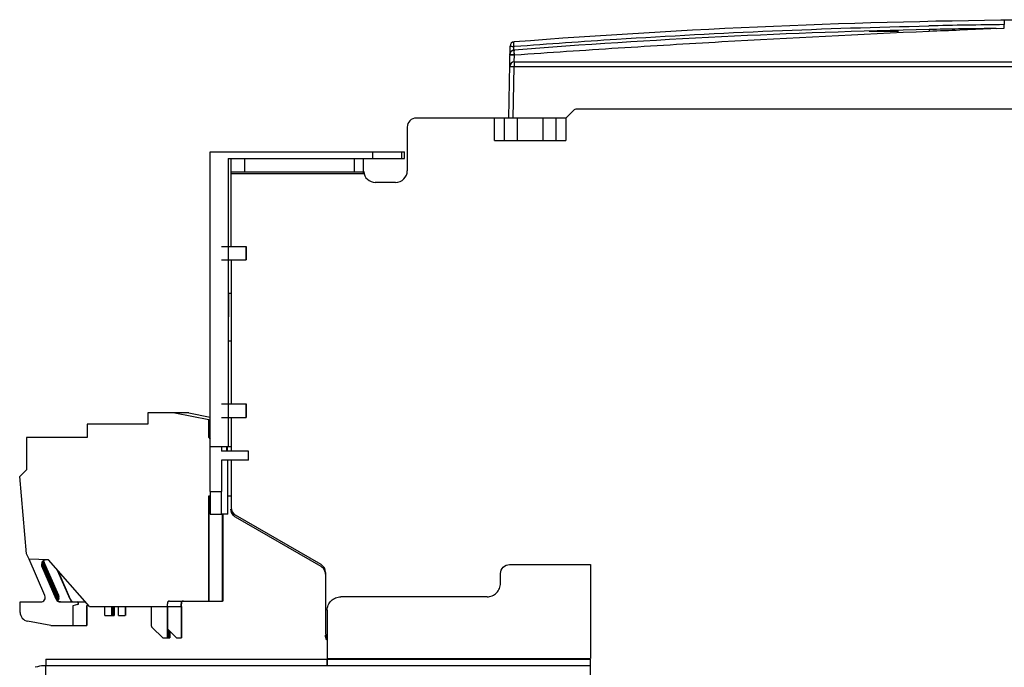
# Model space of a CAD drawing. Header units: millimetres. Extents: x 64 to 504, y 175 to 608.
# Tile 2 of 3: x 65 to 283, y 461 to 605. Entities that reach past the tile are written whole.
import ezdxf

# ---------------------------------------------------------------- set-up
doc = ezdxf.new("R2010")
doc.units = ezdxf.units.MM
doc.header["$LTSCALE"] = 50.95226
doc.layers.get('0').update_dxf_attribs({"linetype": 'CONTINUOUS'})

msp = doc.modelspace()

# ---------------------------------------------------------------- linework, layer by layer
at = {"color": 7}
for p, q in [((283.38, 603.25), (283.38, 604.06)), ((259.88, 602.56), (253.36, 602.56)), ((280.37, 603.2), (279.75, 603.19)), ((281.58, 603.23), (283.38, 603.25)), ((173.27, 583.27), (173.55, 599.25)), ((174.3, 599.23), (174.29, 598.4)), ((174.3, 599.22), (174.53, 599.24)), ((174.3, 599.23), (174.53, 599.24)), ((174.49, 595.76), (174.52, 597.32)), ((174.52, 597.32), (174.62, 597.33)), ((174.52, 597.32), (174.62, 597.33)), ((174.47, 595.76), (174.47, 594.77)), ((174.47, 595.76), (430.64, 595.76)), ((174.27, 583.29), (174.47, 594.77)), ((174.47, 594.77), (430.64, 594.77)), ((185.92, 583.29), (187.62, 585)), ((356.91, 585.29), (188.33, 585.29)), ((185.92, 583.29), (152.72, 583.29)), ((170.12, 578.29), (170.12, 583.29)), ((172.24, 583.29), (172.24, 578.29)), ((175.19, 578.29), (175.19, 583.29)), ((180.85, 583.29), (180.85, 578.29)), ((183.8, 578.29), (183.8, 583.29)), ((185.92, 583.29), (185.92, 578.29)), ((150.72, 581.29), (150.72, 571.61)), ((170.12, 578.29), (185.92, 578.29)), ((106.92, 500.3), (106.92, 575.8)), ((106.92, 575.8), (150.07, 575.8)), ((143.04, 574.3), (143.04, 575.8)), ((149.43, 575.8), (149.43, 574.3)), ((150.07, 574.3), (150.07, 575.8)), ((110.92, 574.3), (110.92, 510.3)), ((110.92, 574.3), (150.07, 574.3)), ((111.57, 554.8), (111.57, 574.3)), ((114.57, 574.3), (114.57, 571.39)), ((139.02, 571.39), (139.02, 574.3)), ((141.02, 570.89), (141.02, 574.3)), ((111.57, 571.39), (141.02, 571.39)), ((141.02, 570.89), (111.57, 570.89)), ((148.12, 569.01), (143.62, 569.01)), ((109.43, 554.8), (114.93, 554.8)), ((109.43, 551.8), (114.93, 551.8)), ((111.57, 551.8), (111.57, 519.8)), ((110.98, 544.3), (110.95, 533.8)), ((111.52, 544.3), (110.98, 544.3)), ((110.95, 533.8), (111.55, 533.8)), ((109.43, 519.8), (114.93, 519.8)), ((93.1, 517.79), (93.1, 515.29)), ((99.1, 517.79), (93.1, 517.79)), ((99.1, 517.79), (106.6, 516.33)), ((102.16, 517.79), (99.14, 517.79)), ((102.16, 517.79), (106.92, 516.86)), ((106.6, 512.29), (106.6, 516.33)), ((106.64, 516.33), (106.6, 516.33)), ((106.61, 512.33), (106.61, 516.33)), ((106.63, 512.33), (106.63, 516.33)), ((106.64, 516.33), (106.64, 512.33)), ((109.43, 516.8), (114.93, 516.8)), ((111.57, 516.8), (111.57, 509.3)), ((79.6, 515.29), (79.6, 512.29)), ((93.1, 515.29), (79.6, 515.29)), ((66.1, 512.29), (66.1, 505.14)), ((79.6, 512.29), (66.1, 512.29)), ((106.6, 512.33), (106.92, 512.01)), ((106.6, 512.29), (106.92, 511.98)), ((106.92, 512.03), (106.61, 512.33)), ((106.61, 512.33), (106.92, 512.03)), ((106.92, 512.06), (106.64, 512.33)), ((106.92, 512.04), (106.64, 512.32)), ((106.64, 512.32), (106.92, 512.04)), ((106.92, 510.3), (111.55, 510.3)), ((109.42, 510.3), (109.42, 509.3)), ((110.66, 509.3), (110.66, 510.3)), ((110.67, 510.3), (110.67, 509.3)), ((110.68, 509.3), (110.68, 510.3)), ((110.69, 510.3), (110.69, 509.3)), ((110.69, 509.3), (110.69, 510.3)), ((110.71, 510.3), (110.71, 509.3)), ((110.71, 509.3), (110.71, 510.3)), ((110.72, 510.3), (110.72, 509.3)), ((115.42, 509.3), (109.42, 509.3)), ((115.42, 507.3), (115.42, 509.3)), ((109.42, 507.3), (109.42, 500.3)), ((115.42, 507.3), (109.42, 507.3)), ((110.84, 495.3), (110.84, 507.3)), ((111.57, 507.3), (111.57, 496.79)), ((64.6, 503.64), (66.1, 505.14)), ((66.1, 486.49), (64.6, 503.64)), ((106.6, 475.99), (106.6, 499.33)), ((106.6, 499.33), (106.92, 499.33)), ((106.92, 499.29), (106.6, 499.29)), ((106.61, 475.99), (106.61, 499.29)), ((106.63, 475.99), (106.63, 499.29)), ((106.64, 499.29), (106.64, 475.99)), ((106.92, 500.3), (106.93, 495.3)), ((106.92, 500.3), (109.42, 500.3)), ((109.43, 495.3), (109.42, 500.3)), ((111.57, 499.29), (110.85, 499.29)), ((106.93, 495.3), (109.43, 495.3)), ((110.84, 495.3), (109.44, 495.3)), ((109.66, 475.99), (109.66, 495.3)), ((109.67, 495.3), (109.67, 475.99)), ((109.68, 475.99), (109.68, 495.3)), ((109.69, 495.3), (109.69, 475.99)), ((109.69, 475.99), (109.69, 495.3)), ((109.71, 495.3), (109.71, 475.99)), ((109.71, 475.99), (109.71, 495.3)), ((109.72, 495.3), (109.72, 475.99)), ((131.55, 483.67), (112.55, 494.64)), ((131.57, 484.09), (112.57, 495.06)), ((66.67, 485.28), (66.1, 486.49)), ((70.2, 477.19), (66.67, 485.28)), ((71, 485.13), (66.67, 485.28)), ((69.53, 483.73), (72.73, 476.39)), ((69.54, 483.73), (69.53, 483.73)), ((72.74, 476.39), (69.54, 483.73)), ((69.55, 483.73), (72.75, 476.39)), ((72.76, 476.39), (69.56, 483.73)), ((69.56, 483.73), (72.76, 476.39)), ((72.77, 476.39), (69.57, 483.73)), ((69.69, 483.73), (72.89, 476.39)), ((72.9, 476.39), (69.7, 483.73)), ((69.7, 483.73), (72.9, 476.39)), ((72.91, 476.39), (69.71, 483.73)), ((69.72, 483.73), (72.92, 476.39)), ((72.93, 476.39), (69.73, 483.73)), ((69.73, 483.73), (72.93, 476.39)), ((72.94, 476.39), (69.74, 483.73)), ((69.75, 483.73), (72.95, 476.39)), ((72.96, 476.39), (69.76, 483.73)), ((69.79, 483.73), (72.99, 476.39)), ((73, 476.39), (69.8, 483.73)), ((69.81, 483.73), (73.01, 476.39)), ((73.02, 476.39), (69.82, 483.73)), ((69.82, 483.73), (73.02, 476.39)), ((73.03, 476.39), (69.83, 483.73)), ((69.84, 483.73), (73.04, 476.39)), ((73.05, 476.39), (69.85, 483.73)), ((69.85, 483.73), (73.05, 476.39)), ((73.06, 476.39), (69.86, 483.73)), ((73.26, 477.19), (69.89, 484.91)), ((69.9, 483.73), (73.1, 476.39)), ((73.11, 476.39), (69.91, 483.73)), ((69.92, 483.73), (73.12, 476.39)), ((73.13, 476.39), (69.93, 483.73)), ((69.93, 483.73), (73.13, 476.39)), ((73.14, 476.39), (69.94, 483.73)), ((69.95, 483.73), (73.15, 476.39)), ((73.16, 476.39), (69.96, 483.73)), ((69.96, 483.73), (73.16, 476.39)), ((73.17, 476.39), (69.97, 483.73)), ((69.98, 483.73), (73.18, 476.39)), ((73.19, 476.39), (69.99, 483.73)), ((69.99, 483.73), (73.19, 476.39)), ((73.2, 476.39), (70, 483.73)), ((70.01, 483.73), (73.21, 476.39)), ((73.22, 476.39), (70.02, 483.73)), ((70.02, 483.73), (73.22, 476.39)), ((73.23, 476.39), (70.03, 483.73)), ((70.04, 483.73), (73.24, 476.39)), ((73.25, 476.39), (70.05, 483.73)), ((70.05, 483.73), (73.25, 476.39)), ((73.26, 476.4), (70.06, 483.73)), ((70.07, 483.73), (73.26, 476.41)), ((73.26, 476.43), (70.08, 483.73)), ((70.08, 483.73), (73.26, 476.44)), ((73.26, 476.46), (70.09, 483.73)), ((70.1, 483.73), (73.26, 476.46)), ((73.27, 476.48), (70.11, 483.73)), ((70.11, 483.73), (73.27, 476.49)), ((73.27, 476.51), (70.12, 483.73)), ((71, 485.13), (70.45, 485.13)), ((80.1, 474.79), (71, 485.13)), ((173.44, 484.09), (191.44, 484.09)), ((191.44, 484.09), (191.44, 463.19)), ((72.95, 482.91), (75.79, 476.39)), ((75.8, 476.39), (72.97, 482.89)), ((72.98, 482.88), (75.81, 476.39)), ((75.82, 476.39), (73, 482.85)), ((73.01, 482.84), (75.82, 476.39)), ((75.84, 476.39), (73.03, 482.81)), ((73.04, 482.8), (75.84, 476.39)), ((75.85, 476.39), (73.07, 482.78)), ((132.57, 482.35), (132.57, 468.81)), ((171.44, 479.94), (171.44, 482.09)), ((168.44, 476.94), (135.94, 476.94)), ((64.7, 473.47), (64.7, 475.79)), ((64.7, 475.79), (69.28, 475.79)), ((72.73, 476.39), (72.74, 476.39)), ((73.65, 475.79), (77.35, 475.79)), ((77.43, 475.2), (76.4, 474.92)), ((76.4, 474.92), (76.4, 470.59)), ((76.41, 474.92), (76.41, 470.59)), ((76.42, 474.92), (76.42, 470.59)), ((76.43, 474.92), (76.43, 470.59)), ((76.43, 474.92), (76.43, 470.59)), ((76.44, 474.92), (76.44, 470.59)), ((77.39, 475.79), (79.22, 475.79)), ((79.88, 475.04), (79.46, 474.92)), ((79.46, 474.92), (79.46, 470.59)), ((79.47, 474.92), (79.47, 470.59)), ((79.48, 474.92), (79.48, 470.59)), ((79.49, 474.92), (79.49, 470.59)), ((79.49, 474.92), (79.49, 470.59)), ((79.51, 474.92), (79.51, 470.59)), ((79.51, 474.92), (79.51, 470.59)), ((79.52, 474.92), (79.52, 470.59)), ((80.1, 474.79), (97.42, 474.79)), ((83.5, 472.79), (83.5, 474.79)), ((85, 474.79), (85, 472.79)), ((85.01, 474.79), (85.01, 472.79)), ((85.02, 474.79), (85.02, 472.79)), ((85.03, 474.79), (85.03, 472.79)), ((85.03, 474.79), (85.03, 472.79)), ((85.04, 474.79), (85.04, 472.79)), ((85.16, 474.79), (85.16, 472.79)), ((85.17, 474.79), (85.17, 472.79)), ((85.17, 474.79), (85.17, 472.79)), ((85.18, 474.79), (85.18, 472.79)), ((85.19, 474.79), (85.19, 472.79)), ((85.2, 474.79), (85.2, 472.79)), ((85.2, 474.79), (85.2, 472.79)), ((85.21, 474.79), (85.21, 472.79)), ((85.22, 474.79), (85.22, 472.79)), ((85.23, 474.79), (85.23, 472.79)), ((85.26, 474.79), (85.26, 472.79)), ((85.27, 474.79), (85.27, 472.79)), ((85.28, 474.79), (85.28, 472.79)), ((85.29, 474.79), (85.29, 472.79)), ((85.29, 474.79), (85.29, 472.79)), ((85.3, 474.79), (85.3, 472.79)), ((85.31, 474.79), (85.31, 472.79)), ((85.32, 474.79), (85.32, 472.79)), ((85.32, 474.79), (85.32, 472.79)), ((85.33, 474.79), (85.33, 472.79)), ((85.37, 474.79), (85.37, 472.79)), ((85.38, 474.79), (85.38, 472.79)), ((85.39, 474.79), (85.39, 472.79)), ((85.4, 474.79), (85.4, 472.79)), ((85.4, 474.79), (85.4, 472.79)), ((85.41, 474.79), (85.41, 472.79)), ((85.42, 474.79), (85.42, 472.79)), ((85.43, 474.79), (85.43, 472.79)), ((85.43, 474.79), (85.43, 472.79)), ((85.44, 474.79), (85.44, 472.79)), ((85.45, 474.79), (85.45, 472.79)), ((85.46, 474.79), (85.46, 472.79)), ((85.46, 474.79), (85.46, 472.79)), ((85.47, 474.79), (85.47, 472.79)), ((85.48, 474.79), (85.48, 472.79)), ((85.49, 474.79), (85.49, 472.79)), ((85.49, 474.79), (85.49, 472.79)), ((85.5, 474.79), (85.5, 472.79)), ((85.51, 474.79), (85.51, 472.79)), ((85.52, 474.79), (85.52, 472.79)), ((85.52, 474.79), (85.52, 472.79)), ((85.53, 474.79), (85.53, 472.79)), ((85.54, 474.79), (85.54, 472.79)), ((85.55, 474.79), (85.55, 472.79)), ((85.55, 474.79), (85.55, 472.79)), ((85.56, 474.79), (85.56, 472.79)), ((85.57, 474.79), (85.57, 472.79)), ((85.58, 474.79), (85.58, 472.79)), ((85.58, 474.79), (85.58, 472.79)), ((85.59, 474.79), (85.59, 472.79)), ((86.56, 472.79), (86.56, 474.79)), ((88.06, 474.79), (88.06, 472.79)), ((88.07, 474.79), (88.07, 472.79)), ((88.08, 474.79), (88.08, 472.79)), ((88.09, 474.79), (88.09, 472.79)), ((88.09, 474.79), (88.09, 472.79)), ((88.11, 474.79), (88.11, 472.79)), ((88.11, 474.79), (88.11, 472.79)), ((88.12, 474.79), (88.12, 472.79)), ((93.9, 470.5), (93.9, 474.79)), ((97.41, 475.49), (97.4, 475.49)), ((97.4, 474.79), (97.4, 467.79)), ((97.43, 475.49), (97.41, 475.49)), ((97.41, 474.79), (97.41, 467.79)), ((97.42, 474.79), (97.42, 475.34)), ((97.42, 474.79), (97.42, 467.79)), ((97.44, 475.49), (97.43, 475.49)), ((97.43, 474.79), (97.43, 467.79)), ((97.43, 474.79), (97.43, 467.79)), ((97.44, 475.49), (97.44, 475.37)), ((97.44, 474.79), (97.44, 475.34)), ((97.44, 474.79), (97.44, 467.79)), ((97.44, 474.79), (100.53, 474.79)), ((97.45, 474.79), (97.45, 475.34)), ((97.9, 475.99), (109.67, 475.99)), ((100.47, 475.49), (100.46, 475.49)), ((100.46, 474.79), (100.46, 467.79)), ((100.47, 475.49), (100.47, 475.37)), ((100.47, 474.79), (100.47, 467.79)), ((100.49, 475.49), (100.48, 475.49)), ((100.48, 474.79), (100.48, 475.34)), ((100.48, 474.79), (100.48, 467.79)), ((100.49, 475.49), (100.49, 475.37)), ((100.51, 475.49), (100.49, 475.49)), ((100.49, 474.79), (100.49, 467.79)), ((100.49, 474.79), (100.49, 467.79)), ((100.5, 474.79), (100.5, 475.34)), ((100.51, 475.49), (100.51, 475.37)), ((100.52, 475.49), (100.51, 475.49)), ((100.51, 474.79), (100.51, 475.34)), ((100.51, 474.79), (100.51, 467.79)), ((100.51, 474.79), (100.51, 467.79)), ((100.52, 475.49), (100.52, 475.37)), ((100.52, 474.79), (100.52, 467.79)), ((100.53, 474.79), (100.53, 475.34)), ((109.69, 475.99), (109.68, 475.99)), ((109.71, 475.99), (109.69, 475.99)), ((109.72, 475.99), (109.71, 475.99)), ((83.5, 472.79), (85.01, 472.79)), ((85.02, 472.79), (85.03, 472.79)), ((85.03, 472.79), (85.17, 472.79)), ((85.17, 472.79), (85.18, 472.79)), ((85.19, 472.79), (85.2, 472.79)), ((85.2, 472.79), (85.21, 472.79)), ((85.22, 472.79), (85.27, 472.79)), ((85.28, 472.79), (85.29, 472.79)), ((85.29, 472.79), (85.3, 472.79)), ((85.31, 472.79), (85.32, 472.79)), ((85.32, 472.79), (85.38, 472.79)), ((85.39, 472.79), (85.4, 472.79)), ((85.4, 472.79), (85.41, 472.79)), ((85.42, 472.79), (85.43, 472.79)), ((85.43, 472.79), (85.44, 472.79)), ((85.45, 472.79), (85.46, 472.79)), ((85.46, 472.79), (85.47, 472.79)), ((85.48, 472.79), (85.49, 472.79)), ((85.49, 472.79), (85.5, 472.79)), ((85.51, 472.79), (85.52, 472.79)), ((85.52, 472.79), (85.53, 472.79)), ((85.54, 472.79), (85.55, 472.79)), ((85.55, 472.79), (85.56, 472.79)), ((85.57, 472.79), (85.58, 472.79)), ((85.58, 472.79), (85.59, 472.79)), ((86.56, 472.79), (88.07, 472.79)), ((88.08, 472.79), (88.09, 472.79)), ((88.09, 472.79), (88.11, 472.79)), ((88.11, 472.79), (88.12, 472.79)), ((132.94, 473.94), (132.94, 463.19)), ((71.55, 470.59), (66.35, 471.5)), ((71.55, 470.59), (76.41, 470.59)), ((76.42, 470.59), (76.43, 470.59)), ((76.43, 470.59), (79.47, 470.59)), ((79.48, 470.59), (79.49, 470.59)), ((79.49, 470.59), (79.51, 470.59)), ((79.51, 470.59), (79.52, 470.59)), ((96.4, 467.79), (94.05, 470.14)), ((99.46, 467.79), (97.44, 469.81)), ((97.56, 469.69), (97.56, 467.79)), ((97.57, 469.68), (97.57, 467.79)), ((97.57, 469.68), (97.57, 467.79)), ((97.58, 469.67), (97.58, 467.79)), ((97.59, 469.66), (97.59, 467.79)), ((97.6, 469.65), (97.6, 467.79)), ((97.6, 469.65), (97.6, 467.79)), ((97.61, 469.64), (97.61, 467.79)), ((97.62, 469.63), (97.62, 467.79)), ((97.63, 469.62), (97.63, 467.79)), ((97.66, 469.59), (97.66, 467.79)), ((97.67, 469.58), (97.67, 467.79)), ((97.68, 469.57), (97.68, 467.79)), ((97.69, 469.56), (97.69, 467.79)), ((97.69, 469.56), (97.69, 467.79)), ((97.7, 469.54), (97.7, 467.79)), ((97.71, 469.54), (97.71, 467.79)), ((97.72, 469.53), (97.72, 467.79)), ((97.72, 469.53), (97.72, 467.79)), ((97.73, 469.51), (97.73, 467.79)), ((97.77, 469.48), (97.77, 467.79)), ((97.78, 469.47), (97.78, 467.79)), ((97.79, 469.46), (97.79, 467.79)), ((97.8, 469.45), (97.8, 467.79)), ((97.8, 469.45), (97.8, 467.79)), ((97.81, 469.44), (97.81, 467.79)), ((97.82, 469.43), (97.82, 467.79)), ((97.83, 469.42), (97.83, 467.79)), ((97.83, 469.42), (97.83, 467.79)), ((97.84, 469.41), (97.84, 467.79)), ((97.85, 469.4), (97.85, 467.79)), ((97.86, 469.39), (97.86, 467.79)), ((97.86, 469.39), (97.86, 467.79)), ((97.87, 469.38), (97.87, 467.79)), ((97.88, 469.37), (97.88, 467.79)), ((97.89, 469.36), (97.89, 467.79)), ((97.89, 469.36), (97.89, 467.79)), ((97.9, 469.35), (97.9, 467.79)), ((97.91, 469.34), (97.91, 467.79)), ((97.92, 469.33), (97.92, 467.79)), ((97.92, 469.33), (97.92, 467.79)), ((97.93, 469.32), (97.93, 467.79)), ((97.94, 469.31), (97.94, 467.79)), ((97.95, 469.3), (97.95, 467.79)), ((97.95, 469.3), (97.95, 467.79)), ((97.96, 469.29), (97.96, 467.79)), ((97.97, 469.28), (97.97, 467.79)), ((97.98, 469.27), (97.98, 467.79)), ((97.98, 469.27), (97.98, 467.79)), ((97.99, 469.26), (97.99, 467.79)), ((96.4, 467.79), (97.41, 467.79)), ((97.42, 467.79), (97.43, 467.79)), ((97.43, 467.79), (97.57, 467.79)), ((97.57, 467.79), (97.58, 467.79)), ((97.59, 467.79), (97.6, 467.79)), ((97.6, 467.79), (97.61, 467.79)), ((97.62, 467.79), (97.67, 467.79)), ((97.68, 467.79), (97.69, 467.79)), ((97.69, 467.79), (97.7, 467.79)), ((97.71, 467.79), (97.72, 467.79)), ((97.72, 467.79), (97.78, 467.79)), ((97.79, 467.79), (97.8, 467.79)), ((97.8, 467.79), (97.81, 467.79)), ((97.82, 467.79), (97.83, 467.79)), ((97.83, 467.79), (97.84, 467.79)), ((97.85, 467.79), (97.86, 467.79)), ((97.86, 467.79), (97.87, 467.79)), ((97.88, 467.79), (97.89, 467.79)), ((97.89, 467.79), (97.9, 467.79)), ((97.91, 467.79), (97.92, 467.79)), ((97.92, 467.79), (97.93, 467.79)), ((97.94, 467.79), (97.95, 467.79)), ((97.95, 467.79), (97.96, 467.79)), ((97.97, 467.79), (97.98, 467.79)), ((97.98, 467.79), (97.99, 467.79)), ((99.46, 467.79), (100.47, 467.79)), ((100.48, 467.79), (100.49, 467.79)), ((100.49, 467.79), (100.51, 467.79)), ((100.51, 467.79), (100.52, 467.79)), ((70.42, 463.09), (191.42, 463.09)), ((132.94, 463.19), (191.44, 463.19)), ((191.42, 461.59), (69.93, 461.59)), ((70.42, 456.09), (70.42, 461.59)), ((191.42, 439.92), (191.42, 461.59))]:
    msp.add_line(p, q, dxfattribs=at)
for centre, radius, start, end in [((302.56, -1061.27), 1666.42, 86.46744, 94.40827), ((302.57, -1061.64), 1665.81, 90.66018, 91.23746), ((302.56, -1061.27), 1664.63, 91.2357, 94.41378), ((174.55, 599.23), 1, 94.4083, 179.0153), ((174.47, 594.76), 1, 89.8252, 179), ((188.33, 584.29), 1, 90, 135), ((152.72, 581.29), 2, 90, 180), ((143.62, 571.61), 2.6, 184.8233, 270), ((148.12, 571.61), 2.6, 270, 360), ((113.57, 496.79), 2, 180, 240), ((113.55, 496.36), 1.99, 232.5587, 239.9776), ((70.45, 484.13), 1, 90.0018, 203.5583), ((70.46, 484.13), 1, 90.6528, 203.5583), ((70.46, 484.13), 1, 90.8476, 203.5583), ((70.47, 484.13), 1, 91.501, 203.5584), ((70.48, 484.13), 1, 91.6965, 203.5585), ((70.49, 484.13), 1, 92.3517, 203.106), ((70.48, 484.12), 0.987, 203.1011, 203.5599), ((70.6, 484.13), 0.994, 201.3846, 201.8436), ((70.59, 484.12), 0.99, 201.8427, 203.5589), ((70.61, 484.12), 0.991, 201.436, 203.5584), ((70.61, 484.12), 0.991, 201.3831, 203.5583), ((70.62, 484.12), 0.991, 201.3831, 203.5583), ((70.62, 484.12), 0.991, 201.436, 203.5584), ((70.63, 484.12), 0.987, 203.1011, 203.5599), ((70.64, 484.12), 0.988, 203.0483, 203.5599), ((70.65, 484.12), 0.988, 202.8187, 203.5598), ((70.65, 484.12), 0.988, 202.8715, 203.5598), ((70.66, 484.12), 0.989, 202.6422, 203.1011), ((70.66, 484.12), 0.987, 203.1011, 203.5599), ((70.7, 484.12), 0.992, 202.1075, 202.5665), ((70.71, 484.12), 0.992, 201.9308, 202.3898), ((70.7, 484.12), 0.99, 202.5665, 203.0254), ((70.7, 484.12), 0.988, 203.0253, 203.5599), ((70.72, 484.12), 0.992, 201.878, 202.337), ((70.72, 484.12), 0.991, 202.337, 202.7959), ((70.71, 484.12), 0.99, 202.3898, 202.8487), ((70.71, 484.12), 0.988, 202.7958, 203.5598), ((70.71, 484.12), 0.988, 202.8486, 203.5598), ((70.73, 484.13), 0.993, 201.6485, 202.1075), ((70.73, 484.13), 0.993, 201.7013, 202.1603), ((70.73, 484.12), 0.992, 202.1075, 202.5665), ((70.73, 484.12), 0.991, 202.1603, 202.6192), ((70.72, 484.12), 0.988, 202.619, 203.5596), ((70.75, 484.13), 0.994, 201.419, 201.878), ((70.75, 484.13), 0.994, 201.4718, 201.9308), ((70.74, 484.12), 0.992, 201.9308, 202.3898), ((70.73, 484.12), 0.989, 202.5662, 203.5596), ((70.75, 484.12), 0.992, 201.878, 202.337), ((70.75, 484.12), 0.99, 202.3369, 203.0482), ((70.74, 484.12), 0.99, 202.3897, 203.101), ((70.74, 484.12), 0.988, 203.0483, 203.5599), ((70.74, 484.12), 0.987, 203.1011, 203.5599), ((70.76, 484.13), 0.994, 201.419, 201.878), ((70.76, 484.13), 0.994, 201.4718, 201.9308), ((70.76, 484.12), 0.992, 201.8778, 202.8186), ((70.76, 484.12), 0.991, 201.9306, 202.8714), ((70.75, 484.12), 0.988, 202.8715, 203.5598), ((70.78, 484.13), 0.994, 201.4718, 201.9308), ((70.77, 484.12), 0.992, 201.9307, 202.6421), ((70.76, 484.12), 0.988, 202.8187, 203.5598), ((70.77, 484.12), 0.989, 202.6422, 203.1011), ((70.77, 484.12), 0.987, 203.1011, 203.5599), ((70.81, 484.13), 0.994, 201.373, 202.0845), ((70.81, 484.12), 0.992, 202.0846, 202.5435), ((70.81, 484.12), 0.99, 202.5435, 203.0024), ((70.83, 484.12), 0.993, 201.8551, 202.3141), ((70.82, 484.12), 0.992, 201.9079, 202.3668), ((70.82, 484.12), 0.991, 202.3668, 202.8258), ((70.81, 484.12), 0.988, 203.0024, 203.5599), ((70.84, 484.13), 0.993, 201.6783, 202.1373), ((70.82, 484.12), 0.991, 202.314, 202.773), ((70.82, 484.12), 0.988, 202.7728, 203.5597), ((70.82, 484.12), 0.988, 202.8256, 203.5598), ((70.84, 484.13), 0.993, 201.6256, 202.0846), ((70.84, 484.12), 0.992, 202.0846, 202.5435), ((70.84, 484.12), 0.991, 202.1373, 202.5963), ((70.84, 484.12), 0.989, 202.5432, 203.5596), ((70.83, 484.12), 0.988, 202.596, 203.5596), ((70.86, 484.13), 0.994, 201.396, 201.8551), ((70.85, 484.13), 0.994, 201.4488, 201.9079), ((70.86, 484.12), 0.993, 201.8551, 202.3141), ((70.85, 484.12), 0.992, 201.9079, 202.3668), ((70.85, 484.12), 0.99, 202.3667, 203.101), ((70.87, 484.13), 0.994, 201.4488, 201.9079), ((70.85, 484.12), 0.99, 202.3139, 203.0482), ((70.85, 484.12), 0.988, 203.0483, 203.5599), ((70.85, 484.12), 0.987, 203.1011, 203.5599), ((70.87, 484.13), 0.994, 201.396, 201.8551), ((70.87, 484.12), 0.992, 201.8548, 202.8186), ((70.87, 484.12), 0.991, 201.9076, 202.8714), ((70.86, 484.12), 0.988, 202.8715, 203.5598), ((70.89, 484.13), 0.994, 201.396, 201.8551), ((70.88, 484.13), 0.994, 201.4488, 201.9079), ((70.89, 484.12), 0.992, 201.855, 202.5893), ((70.88, 484.12), 0.992, 201.9077, 202.6421), ((70.87, 484.12), 0.988, 202.8187, 203.5598), ((70.9, 484.13), 0.993, 201.4486, 202.4125), ((70.88, 484.12), 0.99, 202.5894, 203.0483), ((70.88, 484.12), 0.989, 202.6422, 203.1011), ((70.88, 484.12), 0.988, 203.0483, 203.5599), ((70.88, 484.12), 0.987, 203.1011, 203.5599), ((70.9, 484.13), 0.993, 201.3958, 202.3597), ((70.9, 484.12), 0.991, 202.3599, 202.8189), ((70.9, 484.12), 0.99, 202.4127, 202.8716), ((70.89, 484.12), 0.988, 202.8715, 203.5598), ((70.92, 484.13), 0.994, 201.3959, 202.1304), ((70.91, 484.13), 0.994, 201.4487, 202.1831), ((70.91, 484.12), 0.991, 202.1832, 202.6422), ((70.9, 484.12), 0.988, 202.8187, 203.5598), ((70.91, 484.12), 0.991, 202.1305, 202.5894), ((70.91, 484.12), 0.99, 202.5894, 203.0483), ((70.91, 484.12), 0.989, 202.6422, 203.1011), ((70.91, 484.12), 0.988, 203.0483, 203.5599), ((70.91, 484.12), 0.987, 203.1011, 203.5599), ((70.93, 484.12), 0.992, 201.901, 202.3599), ((70.93, 484.12), 0.992, 201.9538, 202.4127), ((70.93, 484.12), 0.991, 202.3599, 202.8189), ((70.93, 484.12), 0.99, 202.4127, 202.8716), ((70.92, 484.12), 0.988, 202.8715, 203.5598), ((70.95, 484.13), 0.993, 201.6715, 202.1305), ((70.94, 484.13), 0.993, 201.7242, 202.1832), ((70.94, 484.12), 0.991, 202.1832, 202.6422), ((70.93, 484.12), 0.988, 202.8187, 203.5598), ((70.96, 484.13), 0.994, 201.4947, 201.9538), ((70.94, 484.12), 0.991, 202.1305, 202.5894), ((70.94, 484.12), 0.99, 202.5894, 203.0483), ((70.94, 484.12), 0.989, 202.6422, 203.1011), ((70.94, 484.12), 0.988, 203.0483, 203.5599), ((70.94, 484.12), 0.987, 203.1011, 203.5599), ((70.96, 484.13), 0.994, 201.442, 201.901), ((70.96, 484.12), 0.992, 201.901, 202.3599), ((70.96, 484.12), 0.992, 201.9538, 202.4127), ((70.96, 484.12), 0.991, 202.3599, 202.8189), ((70.96, 484.12), 0.99, 202.4127, 202.8716), ((70.95, 484.12), 0.988, 202.8715, 203.5598), ((70.98, 484.13), 0.994, 201.442, 201.901), ((70.97, 484.13), 0.994, 201.4947, 201.9538), ((70.98, 484.12), 0.992, 201.901, 202.3599), ((70.97, 484.12), 0.992, 201.9538, 202.4127), ((70.97, 484.12), 0.99, 202.4127, 202.8716), ((70.96, 484.12), 0.988, 202.8187, 203.5598), ((70.99, 484.13), 0.994, 201.4947, 201.9538), ((70.97, 484.12), 0.991, 202.3599, 202.8189), ((70.97, 484.12), 0.988, 202.8187, 203.5598), ((70.97, 484.12), 0.988, 202.8715, 203.5598), ((70.99, 484.13), 0.994, 201.442, 201.901), ((70.99, 484.12), 0.992, 201.901, 202.3599), ((70.99, 484.12), 0.992, 201.9538, 202.4127), ((70.99, 484.12), 0.991, 202.3599, 202.8189), ((70.99, 484.12), 0.99, 202.4127, 202.8716), ((70.98, 484.12), 0.988, 202.8715, 203.5598), ((71.01, 484.13), 0.994, 201.442, 201.901), ((71, 484.13), 0.994, 201.4947, 201.9538), ((71.01, 484.12), 0.992, 201.901, 202.3599), ((71, 484.12), 0.992, 201.9538, 202.4127), ((71, 484.12), 0.99, 202.4127, 202.8716), ((70.99, 484.12), 0.988, 202.8187, 203.5598), ((71.02, 484.13), 0.994, 201.4947, 201.9538), ((71, 484.12), 0.991, 202.3599, 202.8189), ((71, 484.12), 0.988, 202.8187, 203.5598), ((71, 484.12), 0.988, 202.8715, 203.5598), ((71.02, 484.13), 0.994, 201.442, 201.901), ((71.02, 484.12), 0.992, 201.901, 202.3599), ((71.02, 484.12), 0.992, 201.9538, 202.4127), ((71.02, 484.12), 0.991, 202.3599, 202.8189), ((71.02, 484.12), 0.99, 202.4127, 202.8716), ((71.01, 484.12), 0.988, 202.8715, 203.5598), ((71.03, 484.13), 0.994, 201.4947, 201.9538), ((71.03, 484.12), 0.992, 201.9538, 202.4127), ((71.03, 484.12), 0.99, 202.4127, 202.8716), ((71.02, 484.12), 0.988, 202.8187, 203.5598), ((71.03, 484.12), 0.988, 202.8715, 203.5598), ((130.57, 482.35), 2, 0, 60), ((130.54, 481.93), 2.01, 20.0373, 39.9626), ((69.28, 476.79), 1, 270.0018, 23.5396), ((73.81, 476.79), 1.01, 203.6266, 222.8403), ((73.82, 476.79), 1.01, 203.6215, 222.2419), ((73.82, 476.79), 1.01, 203.6202, 222.0629), ((73.83, 476.79), 1.01, 203.6162, 221.463), ((73.84, 476.79), 1.01, 203.6151, 221.2837), ((73.85, 476.79), 1.01, 203.6123, 220.6826), ((73.85, 476.79), 1.01, 203.6116, 220.5029), ((73.86, 476.79), 1.01, 203.6099, 219.9011), ((73.87, 476.79), 1.01, 203.6093, 219.7214), ((73.88, 476.79), 1.01, 203.6076, 219.1203), ((73.91, 476.79), 1.01, 203.6015, 217.3063), ((73.93, 476.79), 1, 203.5992, 216.7086), ((73.93, 476.79), 1, 203.5986, 216.5303), ((73.94, 476.79), 1, 203.5963, 215.9339), ((73.94, 476.79), 1, 203.5956, 215.756), ((73.95, 476.79), 1, 203.5932, 215.161), ((73.96, 476.79), 1, 203.5925, 214.9835), ((73.97, 476.79), 1, 203.5901, 214.39), ((73.97, 476.79), 1, 203.5894, 214.213), ((73.98, 476.79), 1, 203.587, 213.621), ((74.02, 476.79), 1, 203.5795, 211.7612), ((74.03, 476.79), 1, 203.5772, 211.1747), ((74.03, 476.79), 1, 203.5765, 210.9998), ((74.04, 476.79), 0.999, 203.5744, 210.4152), ((74.05, 476.79), 0.999, 203.5738, 210.2408), ((74.06, 476.79), 0.998, 203.5717, 209.6581), ((74.06, 476.79), 0.997, 203.5711, 209.4844), ((74.07, 476.79), 0.997, 203.5693, 208.9037), ((74.07, 476.79), 0.996, 203.5687, 208.7305), ((74.09, 476.79), 0.995, 203.567, 208.1519), ((74.09, 476.79), 0.995, 203.5665, 207.9794), ((74.1, 476.79), 0.994, 203.565, 207.403), ((74.1, 476.79), 0.994, 203.5646, 207.2312), ((74.11, 476.79), 0.993, 203.5633, 206.657), ((74.12, 476.79), 0.992, 203.563, 206.4858), ((74.13, 476.78), 0.991, 203.562, 205.914), ((74.13, 476.78), 0.991, 203.5617, 205.7436), ((74.14, 476.78), 0.989, 203.5608, 205.0446), ((74.14, 476.78), 0.989, 203.5605, 204.791), ((77.35, 475.49), 0.3, 285.0041, 89.9959), ((77.36, 475.49), 0.3, 285.0041, 89.9959), ((77.37, 475.49), 0.3, 285.0041, 89.9959), ((77.38, 475.49), 0.3, 308.9619, 66.0381), ((77.38, 475.49), 0.3, 308.9619, 66.0381), ((77.39, 475.49), 0.3, 308.9619, 66.0381), ((97.9, 475.49), 0.5, 90.0012, 196.7866), ((97.91, 475.49), 0.499, 170.7275, 180.0626), ((97.92, 475.49), 0.503, 180.1084, 196.7282), ((97.92, 475.49), 0.501, 161.1399, 170.7271), ((97.93, 475.49), 0.499, 170.7276, 180.0955), ((97.93, 475.49), 0.503, 180.1411, 196.7283), ((97.94, 475.49), 0.5, 94.809, 179.9976), ((97.92, 475.49), 0.501, 152.3662, 161.1103), ((97.93, 475.49), 0.501, 165.0663, 170.7282), ((97.93, 475.49), 0.499, 161.1275, 165.0651), ((97.93, 475.49), 0.499, 157.5228, 161.1222), ((97.93, 475.49), 0.502, 152.3678, 157.5217), ((100.96, 475.49), 0.5, 90.0012, 196.7866), ((100.97, 475.49), 0.5, 91.5918, 179.9959), ((100.98, 475.49), 0.5, 161.1382, 170.1527), ((100.97, 475.49), 0.499, 170.1526, 180.0635), ((100.98, 475.49), 0.503, 180.1117, 196.7282), ((100.99, 475.49), 0.5, 93.3497, 179.9967), ((100.99, 475.49), 0.499, 170.1527, 180.0997), ((101, 475.49), 0.503, 180.1476, 196.7283), ((100.98, 475.49), 0.501, 152.8888, 161.1119), ((100.99, 475.49), 0.501, 163.961, 170.153), ((101.01, 475.49), 0.5, 95.1358, 179.9979), ((100.99, 475.49), 0.498, 161.1263, 163.9579), ((101.01, 475.49), 0.499, 170.1528, 180.1359), ((101.01, 475.49), 0.503, 180.1835, 196.7284), ((101.02, 475.49), 0.5, 96.9474, 179.9991), ((100.99, 475.49), 0.498, 158.5335, 161.1235), ((101.01, 475.49), 0.501, 163.961, 170.153), ((100.99, 475.49), 0.502, 152.8904, 158.5303), ((101.01, 475.49), 0.498, 161.1263, 163.9579), ((101.01, 475.49), 0.502, 152.8904, 158.5303), ((101.01, 475.49), 0.498, 158.5335, 161.1235), ((66.7, 473.47), 2, 180.0005, 259.9995), ((134.57, 468.81), 2, 180, 208.747), ((69.93, 456.05), 5.54, 90.0722, 109.6194)]:
    msp.add_arc(centre, radius, start, end, dxfattribs=at)
for points, knots in [([(283.35, 605.05), (283.36, 605.04), (283.35, 605.01), (283.36, 604.96), (283.36, 604.87), (283.37, 604.69), (283.37, 604.41), (283.37, 604.18), (283.38, 604.06)], [0, 0, 0, 0, 0.020926, 0.078778, 0.171673, 0.295836, 0.618897, 1, 1, 1, 1]), ([(174.53, 599.24), (182.09, 599.82), (212.74, 601.97), (243.45, 603.28), (266.59, 603.78)], [0, 0, 0, 0, 0.246805, 1, 1, 1, 1]), ([(174.62, 597.33), (178.45, 597.61), (186.11, 598.13), (201.43, 599.15), (228.28, 600.77), (251.31, 601.94), (266.66, 602.61)], [0, 0, 0, 0, 0.1249, 0.249845, 0.499806, 1, 1, 1, 1]), ([(266.66, 602.98), (266.65, 602.98), (266.66, 602.92), (266.65, 602.86), (266.66, 602.74), (266.66, 602.66), (266.66, 602.61)], [0, 0, 0, 0, 0.076768, 0.292313, 0.61671, 1, 1, 1, 1]), ([(266.66, 602.61), (268.95, 602.71), (273.52, 602.89), (278.08, 603.13), (280.37, 603.21)], [0, 0, 0, 0, 0.499997, 1, 1, 1, 1]), ([(279.75, 603.19), (277.56, 603.15), (273.2, 603.1), (268.84, 603.02), (266.66, 602.98)], [0, 0, 0, 0, 0.500172, 1, 1, 1, 1]), ([(174.47, 600.23), (174.43, 600.22), (174.36, 600.11), (174.29, 599.78), (174.29, 599.46), (174.3, 599.23)], [0, 0, 0, 0, 0.112817, 0.329458, 1, 1, 1, 1]), ([(173.51, 597.33), (173.52, 597.6), (173.74, 598.16), (174.28, 598.41), (174.55, 598.43)], [0, 0, 0, 0, 0.501208, 1, 1, 1, 1]), ([(173.51, 597.33), (173.52, 597.37), (173.64, 597.42), (173.74, 597.43), (173.81, 597.44)], [0, 0, 0, 0, 0.312066, 1, 1, 1, 1]), ([(173.51, 597.33), (173.52, 597.33), (173.55, 597.33), (173.6, 597.32), (173.7, 597.33), (173.77, 597.33), (173.81, 597.33)], [0, 0, 0, 0, 0.070863, 0.2658, 0.579715, 1, 1, 1, 1]), ([(173.55, 599.25), (173.55, 599.24), (173.58, 599.25), (173.61, 599.24), (173.68, 599.24), (173.81, 599.24), (174.02, 599.24), (174.2, 599.23), (174.3, 599.23)], [0, 0, 0, 0, 0.01802, 0.071591, 0.159301, 0.278975, 0.600596, 1, 1, 1, 1]), ([(174.29, 598.4), (174.22, 598.38), (173.96, 598.29), (173.74, 598.09), (173.65, 597.92)], [0, 0, 0, 0, 0.279702, 1, 1, 1, 1]), ([(173.81, 597.44), (173.86, 597.45), (174.09, 597.47), (174.33, 597.48), (174.52, 597.47)], [0, 0, 0, 0, 0.215057, 1, 1, 1, 1]), ([(173.81, 597.33), (173.86, 597.33), (174.09, 597.33), (174.33, 597.33), (174.52, 597.32)], [0, 0, 0, 0, 0.214042, 1, 1, 1, 1]), ([(174.52, 597.47), (174.51, 597.59), (174.5, 597.8), (174.49, 598.09), (174.51, 598.28), (174.51, 598.39), (174.53, 598.42)], [0, 0, 0, 0, 0.363273, 0.670938, 0.889718, 1, 1, 1, 1]), ([(174.53, 598.42), (174.54, 598.43), (174.54, 598.43), (174.54, 598.43), (174.55, 598.43)], [0, 0, 0, 0, 0.561999, 1, 1, 1, 1]), ([(173.47, 594.77), (173.47, 594.78), (173.51, 594.77), (173.55, 594.78), (173.65, 594.78), (173.77, 594.78), (173.92, 594.78), (174.16, 594.78), (174.34, 594.78), (174.47, 594.77)], [0, 0, 0, 0, 0.019558, 0.076468, 0.168957, 0.293199, 0.444603, 0.61748, 1, 1, 1, 1]), ([(114.93, 554.8), (114.93, 554.8), (114.93, 554.78), (114.93, 554.77), (114.93, 554.73), (114.93, 554.66), (114.93, 554.53), (114.93, 554.35), (114.93, 554.12), (114.93, 553.77), (114.93, 553.49), (114.93, 553.3)], [0, 0, 0, 0, 0.004852, 0.019273, 0.043087, 0.076116, 0.168589, 0.292851, 0.444313, 0.617283, 1, 1, 1, 1]), ([(114.93, 553.3), (114.93, 553.49), (114.93, 553.77), (114.93, 554.12), (114.93, 554.35), (114.93, 554.53), (114.93, 554.66), (114.93, 554.73), (114.93, 554.77), (114.93, 554.78), (114.93, 554.8), (114.93, 554.8)], [0, 0, 0, 0, 0.38272, 0.555676, 0.707128, 0.831397, 0.923876, 0.956903, 0.980723, 0.99515, 1, 1, 1, 1]), ([(114.93, 553.3), (114.93, 553.11), (114.93, 552.83), (114.93, 552.48), (114.93, 552.25), (114.93, 552.07), (114.93, 551.94), (114.93, 551.87), (114.93, 551.83), (114.93, 551.81), (114.93, 551.8), (114.93, 551.8)], [0, 0, 0, 0, 0.38272, 0.555676, 0.707128, 0.831397, 0.923876, 0.956903, 0.980723, 0.99515, 1, 1, 1, 1]), ([(114.93, 551.8), (114.93, 551.8), (114.93, 551.81), (114.93, 551.83), (114.93, 551.87), (114.93, 551.94), (114.93, 552.07), (114.93, 552.25), (114.93, 552.48), (114.93, 552.83), (114.93, 553.11), (114.93, 553.3)], [0, 0, 0, 0, 0.004852, 0.019273, 0.043087, 0.076116, 0.168589, 0.292851, 0.444313, 0.617283, 1, 1, 1, 1]), ([(114.93, 519.8), (114.93, 519.8), (114.93, 519.78), (114.93, 519.77), (114.93, 519.73), (114.93, 519.66), (114.93, 519.53), (114.93, 519.35), (114.93, 519.12), (114.93, 518.77), (114.93, 518.49), (114.93, 518.3)], [0, 0, 0, 0, 0.004852, 0.019273, 0.043087, 0.076116, 0.168589, 0.292851, 0.444313, 0.617283, 1, 1, 1, 1]), ([(114.93, 518.3), (114.93, 518.49), (114.93, 518.77), (114.93, 519.12), (114.93, 519.35), (114.93, 519.53), (114.93, 519.66), (114.93, 519.73), (114.93, 519.77), (114.93, 519.78), (114.93, 519.8), (114.93, 519.8)], [0, 0, 0, 0, 0.38272, 0.555676, 0.707128, 0.831397, 0.923876, 0.956903, 0.980723, 0.99515, 1, 1, 1, 1]), ([(114.93, 518.3), (114.93, 518.11), (114.93, 517.83), (114.93, 517.48), (114.93, 517.25), (114.93, 517.07), (114.93, 516.94), (114.93, 516.87), (114.93, 516.83), (114.93, 516.81), (114.93, 516.8), (114.93, 516.8)], [0, 0, 0, 0, 0.38272, 0.555676, 0.707128, 0.831397, 0.923876, 0.956903, 0.980723, 0.99515, 1, 1, 1, 1]), ([(114.93, 516.8), (114.93, 516.8), (114.93, 516.81), (114.93, 516.83), (114.93, 516.87), (114.93, 516.94), (114.93, 517.07), (114.93, 517.25), (114.93, 517.48), (114.93, 517.83), (114.93, 518.11), (114.93, 518.3)], [0, 0, 0, 0, 0.004852, 0.019273, 0.043087, 0.076116, 0.168589, 0.292851, 0.444313, 0.617283, 1, 1, 1, 1]), ([(69.91, 484.85), (69.77, 484.72), (69.57, 484.36), (69.6, 483.94), (69.67, 483.76)], [0, 0, 0, 0, 0.499953, 1, 1, 1, 1]), ([(69.68, 483.76), (69.61, 483.94), (69.58, 484.35), (69.78, 484.71), (69.92, 484.84)], [0, 0, 0, 0, 0.500047, 1, 1, 1, 1]), ([(69.92, 484.84), (69.78, 484.71), (69.58, 484.35), (69.62, 483.94), (69.69, 483.76)], [0, 0, 0, 0, 0.499952, 1, 1, 1, 1]), ([(69.92, 484.83), (69.79, 484.7), (69.6, 484.34), (69.63, 483.94), (69.7, 483.76)], [0, 0, 0, 0, 0.499951, 1, 1, 1, 1]), ([(69.7, 483.76), (69.63, 483.94), (69.59, 484.34), (69.79, 484.7), (69.92, 484.83)], [0, 0, 0, 0, 0.500049, 1, 1, 1, 1]), ([(69.72, 483.74), (69.65, 483.91), (69.6, 484.32), (69.79, 484.69), (69.93, 484.82)], [0, 0, 0, 0, 0.500022, 1, 1, 1, 1]), ([(69.93, 484.82), (69.79, 484.68), (69.6, 484.32), (69.65, 483.91), (69.73, 483.74)], [0, 0, 0, 0, 0.499977, 1, 1, 1, 1]), ([(69.93, 484.81), (69.8, 484.67), (69.62, 484.31), (69.67, 483.91), (69.74, 483.74)], [0, 0, 0, 0, 0.499972, 1, 1, 1, 1]), ([(69.74, 483.74), (69.66, 483.91), (69.62, 484.32), (69.8, 484.68), (69.93, 484.81)], [0, 0, 0, 0, 0.500027, 1, 1, 1, 1]), ([(69.75, 483.74), (69.68, 483.92), (69.63, 484.31), (69.81, 484.67), (69.94, 484.8)], [0, 0, 0, 0, 0.500033, 1, 1, 1, 1]), ([(69.95, 484.78), (69.83, 484.64), (69.67, 484.3), (69.71, 483.92), (69.78, 483.75)], [0, 0, 0, 0, 0.499954, 1, 1, 1, 1]), ([(69.79, 483.75), (69.73, 483.92), (69.68, 484.29), (69.84, 484.63), (69.95, 484.77)], [0, 0, 0, 0, 0.500051, 1, 1, 1, 1]), ([(69.95, 484.77), (69.84, 484.63), (69.69, 484.29), (69.73, 483.92), (69.8, 483.76)], [0, 0, 0, 0, 0.499948, 1, 1, 1, 1]), ([(69.81, 483.76), (69.74, 483.92), (69.7, 484.29), (69.85, 484.62), (69.96, 484.76)], [0, 0, 0, 0, 0.500057, 1, 1, 1, 1]), ([(69.96, 484.75), (69.85, 484.62), (69.7, 484.28), (69.75, 483.92), (69.81, 483.76)], [0, 0, 0, 0, 0.499942, 1, 1, 1, 1]), ([(69.96, 484.74), (69.86, 484.61), (69.72, 484.28), (69.76, 483.92), (69.82, 483.76)], [0, 0, 0, 0, 0.499935, 1, 1, 1, 1]), ([(69.82, 483.76), (69.76, 483.92), (69.71, 484.28), (69.86, 484.61), (69.96, 484.74)], [0, 0, 0, 0, 0.500063, 1, 1, 1, 1]), ([(69.84, 483.76), (69.77, 483.92), (69.73, 484.27), (69.87, 484.6), (69.97, 484.73)], [0, 0, 0, 0, 0.500066, 1, 1, 1, 1]), ([(69.97, 484.73), (69.87, 484.59), (69.73, 484.27), (69.78, 483.92), (69.84, 483.76)], [0, 0, 0, 0, 0.499932, 1, 1, 1, 1]), ([(69.85, 483.76), (69.79, 483.92), (69.75, 484.26), (69.88, 484.58), (69.97, 484.72)], [0, 0, 0, 0, 0.50007, 1, 1, 1, 1]), ([(69.99, 484.68), (69.9, 484.55), (69.78, 484.24), (69.83, 483.91), (69.89, 483.76)], [0, 0, 0, 0, 0.499919, 1, 1, 1, 1]), ([(69.99, 484.67), (69.91, 484.54), (69.8, 484.23), (69.85, 483.9), (69.9, 483.76)], [0, 0, 0, 0, 0.499923, 1, 1, 1, 1]), ([(69.9, 483.75), (69.84, 483.9), (69.79, 484.23), (69.9, 484.54), (69.99, 484.67)], [0, 0, 0, 0, 0.500075, 1, 1, 1, 1]), ([(69.91, 483.76), (69.86, 483.9), (69.81, 484.22), (69.91, 484.53), (70, 484.66)], [0, 0, 0, 0, 0.500083, 1, 1, 1, 1]), ([(70, 484.66), (69.92, 484.53), (69.81, 484.22), (69.86, 483.9), (69.92, 483.76)], [0, 0, 0, 0, 0.499915, 1, 1, 1, 1]), ([(69.93, 483.76), (69.87, 483.9), (69.83, 484.22), (69.92, 484.52), (70, 484.65)], [0, 0, 0, 0, 0.50009, 1, 1, 1, 1]), ([(70, 484.64), (69.93, 484.51), (69.83, 484.21), (69.88, 483.9), (69.93, 483.76)], [0, 0, 0, 0, 0.499908, 1, 1, 1, 1]), ([(70.01, 484.63), (69.94, 484.5), (69.85, 484.21), (69.89, 483.9), (69.95, 483.76)], [0, 0, 0, 0, 0.499904, 1, 1, 1, 1]), ([(69.94, 483.76), (69.89, 483.9), (69.84, 484.21), (69.93, 484.5), (70.01, 484.63)], [0, 0, 0, 0, 0.500094, 1, 1, 1, 1]), ([(69.96, 483.76), (69.9, 483.9), (69.86, 484.2), (69.95, 484.49), (70.02, 484.62)], [0, 0, 0, 0, 0.500098, 1, 1, 1, 1]), ([(70.02, 484.61), (69.95, 484.49), (69.86, 484.2), (69.91, 483.9), (69.96, 483.76)], [0, 0, 0, 0, 0.4999, 1, 1, 1, 1]), ([(70.03, 484.6), (69.96, 484.47), (69.88, 484.19), (69.92, 483.9), (69.98, 483.76)], [0, 0, 0, 0, 0.499896, 1, 1, 1, 1]), ([(69.97, 483.76), (69.92, 483.9), (69.87, 484.19), (69.96, 484.48), (70.02, 484.6)], [0, 0, 0, 0, 0.500102, 1, 1, 1, 1]), ([(69.99, 483.76), (69.94, 483.89), (69.89, 484.18), (69.97, 484.46), (70.03, 484.59)], [0, 0, 0, 0, 0.500106, 1, 1, 1, 1]), ([(70.03, 484.58), (69.97, 484.46), (69.89, 484.18), (69.94, 483.89), (69.99, 483.76)], [0, 0, 0, 0, 0.499893, 1, 1, 1, 1]), ([(70.04, 484.57), (69.98, 484.45), (69.91, 484.17), (69.96, 483.88), (70.01, 483.75)], [0, 0, 0, 0, 0.499899, 1, 1, 1, 1]), ([(70.01, 483.75), (69.95, 483.88), (69.9, 484.17), (69.98, 484.45), (70.04, 484.57)], [0, 0, 0, 0, 0.500099, 1, 1, 1, 1]), ([(70.05, 484.56), (69.99, 484.43), (69.92, 484.16), (69.97, 483.88), (70.02, 483.76)], [0, 0, 0, 0, 0.49989, 1, 1, 1, 1]), ([(70.02, 483.76), (69.97, 483.88), (69.92, 484.16), (69.99, 484.44), (70.05, 484.56)], [0, 0, 0, 0, 0.500108, 1, 1, 1, 1]), ([(70.03, 483.76), (69.99, 483.88), (69.94, 484.15), (70, 484.42), (70.05, 484.54)], [0, 0, 0, 0, 0.500118, 1, 1, 1, 1]), ([(70.05, 484.53), (70, 484.41), (69.94, 484.15), (69.99, 483.88), (70.04, 483.76)], [0, 0, 0, 0, 0.49988, 1, 1, 1, 1]), ([(70.05, 483.76), (70, 483.88), (69.95, 484.14), (70.01, 484.4), (70.06, 484.52)], [0, 0, 0, 0, 0.500124, 1, 1, 1, 1]), ([(70.06, 484.51), (70.01, 484.39), (69.96, 484.14), (70.01, 483.88), (70.05, 483.76)], [0, 0, 0, 0, 0.499873, 1, 1, 1, 1]), ([(70.06, 483.76), (70.02, 483.88), (69.97, 484.13), (70.02, 484.38), (70.06, 484.49)], [0, 0, 0, 0, 0.500131, 1, 1, 1, 1]), ([(70.06, 484.49), (70.02, 484.37), (69.97, 484.12), (70.02, 483.88), (70.07, 483.76)], [0, 0, 0, 0, 0.499866, 1, 1, 1, 1]), ([(70.08, 483.76), (70.04, 483.87), (69.99, 484.11), (70.03, 484.36), (70.07, 484.47)], [0, 0, 0, 0, 0.500138, 1, 1, 1, 1]), ([(70.07, 484.46), (70.03, 484.35), (69.99, 484.11), (70.04, 483.87), (70.08, 483.76)], [0, 0, 0, 0, 0.499859, 1, 1, 1, 1]), ([(70.08, 484.44), (70.04, 484.33), (70.01, 484.1), (70.06, 483.87), (70.1, 483.76)], [0, 0, 0, 0, 0.499853, 1, 1, 1, 1]), ([(70.09, 483.76), (70.05, 483.87), (70, 484.1), (70.04, 484.33), (70.08, 484.44)], [0, 0, 0, 0, 0.500144, 1, 1, 1, 1]), ([(70.11, 483.76), (70.07, 483.86), (70.02, 484.09), (70.05, 484.31), (70.08, 484.42)], [0, 0, 0, 0, 0.500149, 1, 1, 1, 1]), ([(171.44, 482.09), (171.44, 482.6), (171.87, 483.66), (172.93, 484.09), (173.44, 484.09)], [0, 0, 0, 0, 0.5, 1, 1, 1, 1]), ([(168.44, 476.94), (168.83, 476.94), (169.62, 477.09), (170.62, 477.76), (171.28, 478.76), (171.44, 479.55), (171.44, 479.94)], [0, 0, 0, 0, 0.250036, 0.5, 0.749964, 1, 1, 1, 1]), ([(73.04, 476.07), (73.18, 476.21), (73.39, 476.58), (73.34, 477.01), (73.26, 477.19)], [0, 0, 0, 0, 0.49999, 1, 1, 1, 1]), ([(132.94, 473.94), (132.94, 474.33), (133.1, 475.12), (133.76, 476.11), (134.76, 476.78), (135.55, 476.94), (135.94, 476.94)], [0, 0, 0, 0, 0.250037, 0.5, 0.749964, 1, 1, 1, 1]), ([(72.73, 476.39), (72.81, 476.21), (73.07, 475.9), (73.46, 475.79), (73.65, 475.79)], [0, 0, 0, 0, 0.5, 1, 1, 1, 1]), ([(73.65, 475.79), (73.46, 475.79), (73.08, 475.91), (72.82, 476.22), (72.74, 476.39)], [0, 0, 0, 0, 0.500012, 1, 1, 1, 1]), ([(72.75, 476.39), (72.82, 476.22), (73.08, 475.91), (73.46, 475.79), (73.65, 475.79)], [0, 0, 0, 0, 0.499984, 1, 1, 1, 1]), ([(72.76, 476.39), (72.84, 476.22), (73.09, 475.91), (73.46, 475.79), (73.65, 475.79)], [0, 0, 0, 0, 0.499971, 1, 1, 1, 1]), ([(75.79, 476.39), (75.87, 476.21), (76.13, 475.9), (76.52, 475.79), (76.71, 475.79)], [0, 0, 0, 0, 0.5, 1, 1, 1, 1]), ([(75.81, 476.39), (75.88, 476.22), (76.14, 475.91), (76.52, 475.79), (76.71, 475.79)], [0, 0, 0, 0, 0.499983, 1, 1, 1, 1]), ([(75.82, 476.39), (75.9, 476.22), (76.15, 475.91), (76.52, 475.79), (76.71, 475.79)], [0, 0, 0, 0, 0.499969, 1, 1, 1, 1]), ([(75.84, 476.39), (75.91, 476.22), (76.16, 475.92), (76.53, 475.8), (76.71, 475.79)], [0, 0, 0, 0, 0.499959, 1, 1, 1, 1]), ([(94.05, 470.14), (94, 470.19), (93.93, 470.3), (93.9, 470.43), (93.9, 470.5)], [0, 0, 0, 0, 0.5, 1, 1, 1, 1]), ([(70.42, 463.09), (70.42, 463.09), (70.42, 463.07), (70.42, 463.06), (70.42, 463.02), (70.42, 462.95), (70.42, 462.82), (70.42, 462.64), (70.42, 462.41), (70.42, 462.06), (70.42, 461.78), (70.42, 461.59)], [0, 0, 0, 0, 0.004855, 0.019289, 0.043116, 0.076151, 0.168642, 0.292912, 0.444349, 0.617292, 1, 1, 1, 1]), ([(132.92, 463.09), (132.92, 463.09), (132.92, 463.07), (132.92, 463.06), (132.92, 463.02), (132.92, 462.95), (132.92, 462.82), (132.92, 462.64), (132.92, 462.41), (132.92, 462.06), (132.92, 461.78), (132.92, 461.59)], [0, 0, 0, 0, 0.004855, 0.019289, 0.043116, 0.076151, 0.168642, 0.292912, 0.444349, 0.617292, 1, 1, 1, 1]), ([(132.92, 462.65), (132.92, 462.71), (132.92, 462.82), (132.92, 462.95), (132.92, 463.02), (132.92, 463.06), (132.92, 463.07), (132.92, 463.09), (132.92, 463.09)], [0, 0, 0, 0, 0.424257, 0.74002, 0.852801, 0.934148, 0.983426, 1, 1, 1, 1]), ([(132.92, 461.59), (132.92, 461.69), (132.92, 462.04), (132.92, 462.39), (132.92, 462.65)], [0, 0, 0, 0, 0.275348, 1, 1, 1, 1]), ([(132.94, 463.19), (132.94, 463.17), (132.94, 463.13), (132.94, 463.1), (132.94, 463.09), (132.94, 463.09)], [0, 0, 0, 0, 0.707168, 0.923644, 1, 1, 1, 1]), ([(191.42, 461.59), (191.42, 461.78), (191.42, 462.06), (191.42, 462.41), (191.42, 462.64), (191.42, 462.82), (191.42, 462.95), (191.42, 463.02), (191.42, 463.06), (191.42, 463.07), (191.42, 463.09), (191.42, 463.09)], [0, 0, 0, 0, 0.382708, 0.555651, 0.707088, 0.831358, 0.923849, 0.956884, 0.980711, 0.995145, 1, 1, 1, 1])]:
    msp.add_open_spline(points, degree=3, knots=knots, dxfattribs=at)
for points in [[(281.58, 603.23), (281.17, 603.23), (280.77, 603.21), (280.37, 603.2)], [(173.65, 597.92), (173.57, 597.78), (173.52, 597.61), (173.52, 597.45)], [(174.45, 598.43), (174.4, 598.42), (174.34, 598.41), (174.29, 598.4)], [(174.52, 597.32), (174.53, 597.37), (174.52, 597.42), (174.52, 597.47)], [(111.67, 495.68), (111.59, 495.9), (111.55, 496.14), (111.55, 496.37)], [(112.34, 494.78), (112.04, 495.01), (111.8, 495.33), (111.67, 495.68)], [(132.08, 483.22), (131.93, 483.4), (131.75, 483.55), (131.55, 483.67)], [(132.55, 481.93), (132.55, 482.16), (132.51, 482.4), (132.43, 482.62)], [(77.57, 475.25), (77.54, 475.23), (77.5, 475.21), (77.46, 475.2)], [(97.62, 475.89), (97.56, 475.85), (97.51, 475.79), (97.47, 475.72)], [(97.64, 475.89), (97.57, 475.85), (97.52, 475.79), (97.49, 475.72)], [(100.68, 475.89), (100.62, 475.85), (100.57, 475.79), (100.53, 475.72)], [(100.7, 475.89), (100.64, 475.85), (100.58, 475.79), (100.55, 475.72)], [(100.72, 475.89), (100.65, 475.85), (100.6, 475.79), (100.56, 475.72)], [(100.85, 475.97), (100.79, 475.96), (100.73, 475.93), (100.68, 475.89)], [(100.86, 475.97), (100.81, 475.96), (100.75, 475.93), (100.7, 475.89)], [(100.88, 475.97), (100.82, 475.96), (100.77, 475.93), (100.72, 475.89)], [(132.82, 467.38), (132.65, 467.68), (132.55, 468.04), (132.55, 468.39)]]:
    msp.add_open_spline(points, degree=3, dxfattribs=at)

doc.saveas('drawing.dxf')
